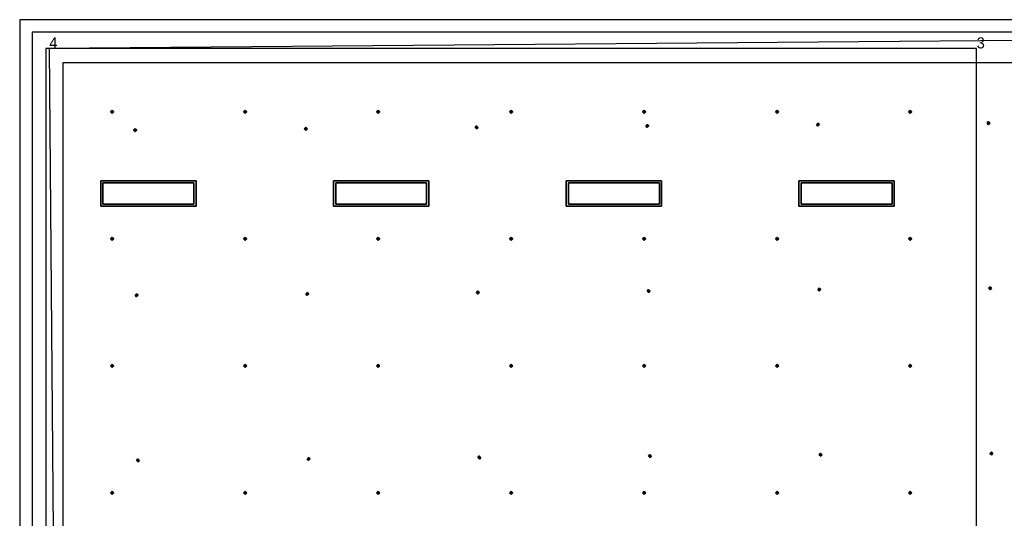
# Model space of a CAD drawing. Header units: inches. Extents: x 0.1 to 82.8, y 0.2 to 48.3.
# Tile 37 of 110: x 0.1 to 16.1, y 25.1 to 33.2. Entities that reach past the tile are written whole.
import ezdxf

# ---------------------------------------------------------------- set-up
doc = ezdxf.new("R2010")
doc.units = ezdxf.units.IN
doc.header["$MEASUREMENT"] = 0
for name, color, linetype, true_color in [('DLX_CALC', 3, 'Continuous', 0x00ff00), ('DLX_CONT', 7, 'Continuous', 0x969696), ('DLX_LUM 1', 7, 'Continuous', 0xffd400), ('DLX_RESKEY_IDX', 7, 'Continuous', 0x707070)]:
    doc.layers.add(name, color=color, linetype=linetype, true_color=true_color)
doc.styles.add('TableTextStyle', font='txt')

msp = doc.modelspace()

# ---------------------------------------------------------------- linework, layer by layer
at = {"layer": 'DLX_CALC'}
for points in [[(45.649, 5.713, 0), (45.649, 33.013, 0), (0.349, 33.013, 0), (0.349, 0.413, 0), (0.389, 0.413, 0), (0.389, 5.713, 0), (45.649, 5.713, 0)], [(32.806, 33.013, 0), (0.627, 32.746, 0)], [(15.67, 32.746, 0), (0.57, 32.746, 0)], [(0.57, 32.746, 0), (0.57, 5.946, 0)], [(0.627, 32.746, 0), (0.849, 5.946, 0)], [(15.67, 5.946, 0), (15.67, 32.746, 0)], [(0.849, 32.513, 0), (0.849, 5.713, 0)], [(45.149, 32.513, 0), (0.849, 32.513, 0)]]:
    msp.add_polyline3d(points, dxfattribs=at)
at = {"layer": 'DLX_CONT'}
for points in [[(0.149, 33.213, 0), (0.149, 0.213, 0)], [(45.849, 33.213, 0), (0.149, 33.213, 0)], [(0.349, 33.013, 0), (0.349, 0.413, 0)], [(45.649, 33.013, 0), (0.349, 33.013, 0)]]:
    msp.add_polyline3d(points, dxfattribs=at)
at = {"layer": 'DLX_LUM 1'}
for points in [[(1.462, 30.597, 0), (3.01, 30.597, 0)], [(3.01, 30.597, 0), (1.462, 30.597, 0)], [(1.462, 30.597, 0), (1.462, 30.597, 0)], [(1.462, 30.185, 0), (1.462, 30.597, 0)], [(1.462, 30.597, 0), (1.462, 30.597, 0)], [(1.462, 30.597, 0), (1.462, 30.185, 0)], [(3.01, 30.597, 0), (1.462, 30.597, 0)], [(1.462, 30.597, 0), (1.462, 30.185, 0)], [(1.462, 30.597, 0), (3.01, 30.597, 0)], [(1.462, 30.185, 0), (1.462, 30.597, 0)], [(2.974, 30.563, 0), (1.499, 30.563, 0)], [(1.499, 30.563, 0), (1.499, 30.218, 0)], [(1.499, 30.218, 0), (1.499, 30.563, 0)], [(1.499, 30.563, 0), (2.974, 30.563, 0)], [(2.974, 30.218, 0), (2.974, 30.563, 0)], [(2.974, 30.563, 0), (2.974, 30.218, 0)], [(3.01, 30.597, 0), (3.01, 30.597, 0)], [(3.01, 30.597, 0), (3.01, 30.185, 0)], [(3.01, 30.185, 0), (3.01, 30.597, 0)], [(3.01, 30.597, 0), (3.01, 30.597, 0)], [(3.01, 30.185, 0), (3.01, 30.597, 0)], [(3.01, 30.597, 0), (3.01, 30.185, 0)], [(5.237, 30.597, 0), (6.785, 30.597, 0)], [(6.785, 30.597, 0), (5.237, 30.597, 0)], [(5.237, 30.597, 0), (5.237, 30.597, 0)], [(5.237, 30.185, 0), (5.237, 30.597, 0)], [(5.237, 30.597, 0), (5.237, 30.597, 0)], [(5.237, 30.597, 0), (5.237, 30.185, 0)], [(6.785, 30.597, 0), (5.237, 30.597, 0)], [(5.237, 30.597, 0), (5.237, 30.185, 0)], [(5.237, 30.597, 0), (6.785, 30.597, 0)], [(5.237, 30.185, 0), (5.237, 30.597, 0)], [(6.749, 30.563, 0), (5.274, 30.563, 0)], [(5.274, 30.563, 0), (5.274, 30.218, 0)], [(5.274, 30.218, 0), (5.274, 30.563, 0)], [(5.274, 30.563, 0), (6.749, 30.563, 0)], [(6.749, 30.218, 0), (6.749, 30.563, 0)], [(6.749, 30.563, 0), (6.749, 30.218, 0)], [(6.785, 30.597, 0), (6.785, 30.597, 0)], [(6.785, 30.597, 0), (6.785, 30.185, 0)], [(6.785, 30.185, 0), (6.785, 30.597, 0)], [(6.785, 30.597, 0), (6.785, 30.597, 0)], [(6.785, 30.185, 0), (6.785, 30.597, 0)], [(6.785, 30.597, 0), (6.785, 30.185, 0)], [(9.012, 30.597, 0), (10.56, 30.597, 0)], [(10.56, 30.597, 0), (9.012, 30.597, 0)], [(9.012, 30.597, 0), (9.012, 30.597, 0)], [(9.012, 30.185, 0), (9.012, 30.597, 0)], [(9.012, 30.597, 0), (9.012, 30.597, 0)], [(9.012, 30.597, 0), (9.012, 30.185, 0)], [(10.56, 30.597, 0), (9.012, 30.597, 0)], [(9.012, 30.597, 0), (9.012, 30.185, 0)], [(9.012, 30.597, 0), (10.56, 30.597, 0)], [(9.012, 30.185, 0), (9.012, 30.597, 0)], [(10.524, 30.563, 0), (9.049, 30.563, 0)], [(9.049, 30.563, 0), (9.049, 30.218, 0)], [(9.049, 30.218, 0), (9.049, 30.563, 0)], [(9.049, 30.563, 0), (10.524, 30.563, 0)], [(10.524, 30.218, 0), (10.524, 30.563, 0)], [(10.524, 30.563, 0), (10.524, 30.218, 0)], [(10.56, 30.597, 0), (10.56, 30.597, 0)], [(10.56, 30.597, 0), (10.56, 30.185, 0)], [(10.56, 30.185, 0), (10.56, 30.597, 0)], [(10.56, 30.597, 0), (10.56, 30.597, 0)], [(10.56, 30.185, 0), (10.56, 30.597, 0)], [(10.56, 30.597, 0), (10.56, 30.185, 0)], [(12.787, 30.597, 0), (14.335, 30.597, 0)], [(14.335, 30.597, 0), (12.787, 30.597, 0)], [(12.787, 30.597, 0), (12.787, 30.597, 0)], [(12.787, 30.185, 0), (12.787, 30.597, 0)], [(12.787, 30.597, 0), (12.787, 30.597, 0)], [(12.787, 30.597, 0), (12.787, 30.185, 0)], [(14.335, 30.597, 0), (12.787, 30.597, 0)], [(12.787, 30.597, 0), (12.787, 30.185, 0)], [(12.787, 30.597, 0), (14.335, 30.597, 0)], [(12.787, 30.185, 0), (12.787, 30.597, 0)], [(14.299, 30.563, 0), (12.824, 30.563, 0)], [(12.824, 30.563, 0), (12.824, 30.218, 0)], [(12.824, 30.218, 0), (12.824, 30.563, 0)], [(12.824, 30.563, 0), (14.299, 30.563, 0)], [(14.299, 30.218, 0), (14.299, 30.563, 0)], [(14.299, 30.563, 0), (14.299, 30.218, 0)], [(14.335, 30.597, 0), (14.335, 30.597, 0)], [(14.335, 30.597, 0), (14.335, 30.185, 0)], [(14.335, 30.185, 0), (14.335, 30.597, 0)], [(14.335, 30.597, 0), (14.335, 30.597, 0)], [(14.335, 30.185, 0), (14.335, 30.597, 0)], [(14.335, 30.597, 0), (14.335, 30.185, 0)], [(3.01, 30.185, 0), (1.462, 30.185, 0)], [(1.462, 30.185, 0), (1.462, 30.185, 0)], [(1.462, 30.185, 0), (3.01, 30.185, 0)], [(1.462, 30.185, 0), (1.462, 30.185, 0)], [(1.462, 30.185, 0), (3.01, 30.185, 0)], [(3.01, 30.185, 0), (1.462, 30.185, 0)], [(1.499, 30.218, 0), (2.974, 30.218, 0)], [(2.974, 30.218, 0), (1.499, 30.218, 0)], [(3.01, 30.185, 0), (3.01, 30.185, 0)], [(3.01, 30.185, 0), (3.01, 30.185, 0)], [(6.785, 30.185, 0), (5.237, 30.185, 0)], [(5.237, 30.185, 0), (5.237, 30.185, 0)], [(5.237, 30.185, 0), (6.785, 30.185, 0)], [(5.237, 30.185, 0), (5.237, 30.185, 0)], [(5.237, 30.185, 0), (6.785, 30.185, 0)], [(6.785, 30.185, 0), (5.237, 30.185, 0)], [(5.274, 30.218, 0), (6.749, 30.218, 0)], [(6.749, 30.218, 0), (5.274, 30.218, 0)], [(6.785, 30.185, 0), (6.785, 30.185, 0)], [(6.785, 30.185, 0), (6.785, 30.185, 0)], [(10.56, 30.185, 0), (9.012, 30.185, 0)], [(9.012, 30.185, 0), (9.012, 30.185, 0)], [(9.012, 30.185, 0), (10.56, 30.185, 0)], [(9.012, 30.185, 0), (9.012, 30.185, 0)], [(9.012, 30.185, 0), (10.56, 30.185, 0)], [(10.56, 30.185, 0), (9.012, 30.185, 0)], [(9.049, 30.218, 0), (10.524, 30.218, 0)], [(10.524, 30.218, 0), (9.049, 30.218, 0)], [(10.56, 30.185, 0), (10.56, 30.185, 0)], [(10.56, 30.185, 0), (10.56, 30.185, 0)], [(14.335, 30.185, 0), (12.787, 30.185, 0)], [(12.787, 30.185, 0), (12.787, 30.185, 0)], [(12.787, 30.185, 0), (14.335, 30.185, 0)], [(12.787, 30.185, 0), (12.787, 30.185, 0)], [(12.787, 30.185, 0), (14.335, 30.185, 0)], [(14.335, 30.185, 0), (12.787, 30.185, 0)], [(12.824, 30.218, 0), (14.299, 30.218, 0)], [(14.299, 30.218, 0), (12.824, 30.218, 0)], [(14.335, 30.185, 0), (14.335, 30.185, 0)], [(14.335, 30.185, 0), (14.335, 30.185, 0)]]:
    msp.add_polyline3d(points, dxfattribs=at)

# ---------------------------------------------------------------- texts
at = {"layer": 'DLX_RESKEY_IDX', "style": 'TableTextStyle'}
for s, p in [('4', (0.627, 32.746)), ('3', (15.67, 32.746))]:
    msp.add_text(s, height=0.18, dxfattribs=at).set_placement(p)

# ---------------------------------------------------------------- meshes
at = {"layer": 'DLX_CALC'}
mesh = msp.add_polyface(dxfattribs=at)
corners = [(1.649, 31.691), (1.674, 31.716), (1.649, 31.716), (1.674, 31.716), (1.649, 31.741), (1.649, 31.716), (1.649, 31.741), (1.624, 31.716), (1.649, 31.716), (1.624, 31.716), (1.649, 31.691), (1.649, 31.716), (1.674, 31.716), (1.649, 31.691), (1.649, 31.716), (1.649, 31.741), (1.674, 31.716), (1.649, 31.716), (1.624, 31.716), (1.649, 31.741), (1.649, 31.716), (1.649, 31.691), (1.624, 31.716), (1.649, 31.716)]
mesh.append_faces([[corners[k] for k in face] for face in [(0, 1, 2), (3, 4, 5), (6, 7, 8), (9, 10, 11), (12, 13, 14), (15, 16, 17), (18, 19, 20), (21, 22, 23)]])
mesh = msp.add_polyface(dxfattribs=at)
corners = [(3.806, 31.691), (3.831, 31.716), (3.806, 31.716), (3.831, 31.716), (3.806, 31.741), (3.806, 31.716), (3.806, 31.741), (3.781, 31.716), (3.806, 31.716), (3.781, 31.716), (3.806, 31.691), (3.806, 31.716), (3.831, 31.716), (3.806, 31.691), (3.806, 31.716), (3.806, 31.741), (3.831, 31.716), (3.806, 31.716), (3.781, 31.716), (3.806, 31.741), (3.806, 31.716), (3.806, 31.691), (3.781, 31.716), (3.806, 31.716)]
mesh.append_faces([[corners[k] for k in face] for face in [(0, 1, 2), (3, 4, 5), (6, 7, 8), (9, 10, 11), (12, 13, 14), (15, 16, 17), (18, 19, 20), (21, 22, 23)]])
mesh = msp.add_polyface(dxfattribs=at)
corners = [(5.963, 31.691), (5.988, 31.716), (5.963, 31.716), (5.988, 31.716), (5.963, 31.741), (5.963, 31.716), (5.963, 31.741), (5.938, 31.716), (5.963, 31.716), (5.938, 31.716), (5.963, 31.691), (5.963, 31.716), (5.988, 31.716), (5.963, 31.691), (5.963, 31.716), (5.963, 31.741), (5.988, 31.716), (5.963, 31.716), (5.938, 31.716), (5.963, 31.741), (5.963, 31.716), (5.963, 31.691), (5.938, 31.716), (5.963, 31.716)]
mesh.append_faces([[corners[k] for k in face] for face in [(0, 1, 2), (3, 4, 5), (6, 7, 8), (9, 10, 11), (12, 13, 14), (15, 16, 17), (18, 19, 20), (21, 22, 23)]])
mesh = msp.add_polyface(dxfattribs=at)
corners = [(8.12, 31.691), (8.145, 31.716), (8.12, 31.716), (8.145, 31.716), (8.12, 31.741), (8.12, 31.716), (8.12, 31.741), (8.095, 31.716), (8.12, 31.716), (8.095, 31.716), (8.12, 31.691), (8.12, 31.716), (8.145, 31.716), (8.12, 31.691), (8.12, 31.716), (8.12, 31.741), (8.145, 31.716), (8.12, 31.716), (8.095, 31.716), (8.12, 31.741), (8.12, 31.716), (8.12, 31.691), (8.095, 31.716), (8.12, 31.716)]
mesh.append_faces([[corners[k] for k in face] for face in [(0, 1, 2), (3, 4, 5), (6, 7, 8), (9, 10, 11), (12, 13, 14), (15, 16, 17), (18, 19, 20), (21, 22, 23)]])
mesh = msp.add_polyface(dxfattribs=at)
corners = [(10.278, 31.691), (10.303, 31.716), (10.278, 31.716), (10.303, 31.716), (10.278, 31.741), (10.278, 31.716), (10.278, 31.741), (10.253, 31.716), (10.278, 31.716), (10.253, 31.716), (10.278, 31.691), (10.278, 31.716), (10.303, 31.716), (10.278, 31.691), (10.278, 31.716), (10.278, 31.741), (10.303, 31.716), (10.278, 31.716), (10.253, 31.716), (10.278, 31.741), (10.278, 31.716), (10.278, 31.691), (10.253, 31.716), (10.278, 31.716)]
mesh.append_faces([[corners[k] for k in face] for face in [(0, 1, 2), (3, 4, 5), (6, 7, 8), (9, 10, 11), (12, 13, 14), (15, 16, 17), (18, 19, 20), (21, 22, 23)]])
mesh = msp.add_polyface(dxfattribs=at)
corners = [(12.435, 31.691), (12.46, 31.716), (12.435, 31.716), (12.46, 31.716), (12.435, 31.741), (12.435, 31.716), (12.435, 31.741), (12.41, 31.716), (12.435, 31.716), (12.41, 31.716), (12.435, 31.691), (12.435, 31.716), (12.46, 31.716), (12.435, 31.691), (12.435, 31.716), (12.435, 31.741), (12.46, 31.716), (12.435, 31.716), (12.41, 31.716), (12.435, 31.741), (12.435, 31.716), (12.435, 31.691), (12.41, 31.716), (12.435, 31.716)]
mesh.append_faces([[corners[k] for k in face] for face in [(0, 1, 2), (3, 4, 5), (6, 7, 8), (9, 10, 11), (12, 13, 14), (15, 16, 17), (18, 19, 20), (21, 22, 23)]])
mesh = msp.add_polyface(dxfattribs=at)
corners = [(14.592, 31.691), (14.617, 31.716), (14.592, 31.716), (14.617, 31.716), (14.592, 31.741), (14.592, 31.716), (14.592, 31.741), (14.567, 31.716), (14.592, 31.716), (14.567, 31.716), (14.592, 31.691), (14.592, 31.716), (14.617, 31.716), (14.592, 31.691), (14.592, 31.716), (14.592, 31.741), (14.617, 31.716), (14.592, 31.716), (14.567, 31.716), (14.592, 31.741), (14.592, 31.716), (14.592, 31.691), (14.567, 31.716), (14.592, 31.716)]
mesh.append_faces([[corners[k] for k in face] for face in [(0, 1, 2), (3, 4, 5), (6, 7, 8), (9, 10, 11), (12, 13, 14), (15, 16, 17), (18, 19, 20), (21, 22, 23)]])
mesh = msp.add_polyface(dxfattribs=at)
corners = [(4.765, 31.441), (4.791, 31.416), (4.79, 31.441), (4.791, 31.416), (4.815, 31.441), (4.79, 31.441), (4.815, 31.441), (4.79, 31.466), (4.79, 31.441), (4.79, 31.466), (4.765, 31.441), (4.79, 31.441), (4.791, 31.416), (4.765, 31.441), (4.79, 31.441), (4.815, 31.441), (4.791, 31.416), (4.79, 31.441), (4.79, 31.466), (4.815, 31.441), (4.79, 31.441), (4.765, 31.441), (4.79, 31.466), (4.79, 31.441)]
mesh.append_faces([[corners[k] for k in face] for face in [(0, 1, 2), (3, 4, 5), (6, 7, 8), (9, 10, 11), (12, 13, 14), (15, 16, 17), (18, 19, 20), (21, 22, 23)]])
mesh = msp.add_polyface(dxfattribs=at)
corners = [(7.534, 31.464), (7.559, 31.439), (7.559, 31.464), (7.559, 31.439), (7.584, 31.464), (7.559, 31.464), (7.584, 31.464), (7.559, 31.489), (7.559, 31.464), (7.559, 31.489), (7.534, 31.464), (7.559, 31.464), (7.559, 31.439), (7.534, 31.464), (7.559, 31.464), (7.584, 31.464), (7.559, 31.439), (7.559, 31.464), (7.559, 31.489), (7.584, 31.464), (7.559, 31.464), (7.534, 31.464), (7.559, 31.489), (7.559, 31.464)]
mesh.append_faces([[corners[k] for k in face] for face in [(0, 1, 2), (3, 4, 5), (6, 7, 8), (9, 10, 11), (12, 13, 14), (15, 16, 17), (18, 19, 20), (21, 22, 23)]])
mesh = msp.add_polyface(dxfattribs=at)
corners = [(10.302, 31.487), (10.328, 31.462), (10.327, 31.487), (10.328, 31.462), (10.352, 31.487), (10.327, 31.487), (10.352, 31.487), (10.327, 31.512), (10.327, 31.487), (10.327, 31.512), (10.302, 31.487), (10.327, 31.487), (10.328, 31.462), (10.302, 31.487), (10.327, 31.487), (10.352, 31.487), (10.328, 31.462), (10.327, 31.487), (10.327, 31.512), (10.352, 31.487), (10.327, 31.487), (10.302, 31.487), (10.327, 31.512), (10.327, 31.487)]
mesh.append_faces([[corners[k] for k in face] for face in [(0, 1, 2), (3, 4, 5), (6, 7, 8), (9, 10, 11), (12, 13, 14), (15, 16, 17), (18, 19, 20), (21, 22, 23)]])
mesh = msp.add_polyface(dxfattribs=at)
corners = [(13.071, 31.509), (13.096, 31.485), (13.096, 31.51), (13.096, 31.485), (13.121, 31.51), (13.096, 31.51), (13.121, 31.51), (13.096, 31.535), (13.096, 31.51), (13.096, 31.535), (13.071, 31.509), (13.096, 31.51), (13.096, 31.485), (13.071, 31.509), (13.096, 31.51), (13.121, 31.51), (13.096, 31.485), (13.096, 31.51), (13.096, 31.535), (13.121, 31.51), (13.096, 31.51), (13.071, 31.509), (13.096, 31.535), (13.096, 31.51)]
mesh.append_faces([[corners[k] for k in face] for face in [(0, 1, 2), (3, 4, 5), (6, 7, 8), (9, 10, 11), (12, 13, 14), (15, 16, 17), (18, 19, 20), (21, 22, 23)]])
mesh = msp.add_polyface(dxfattribs=at)
corners = [(15.84, 31.532), (15.865, 31.508), (15.865, 31.533), (15.865, 31.508), (15.889, 31.533), (15.865, 31.533), (15.889, 31.533), (15.864, 31.558), (15.865, 31.533), (15.864, 31.558), (15.84, 31.532), (15.865, 31.533), (15.865, 31.508), (15.84, 31.532), (15.865, 31.533), (15.889, 31.533), (15.865, 31.508), (15.865, 31.533), (15.864, 31.558), (15.889, 31.533), (15.865, 31.533), (15.84, 31.532), (15.864, 31.558), (15.865, 31.533)]
mesh.append_faces([[corners[k] for k in face] for face in [(0, 1, 2), (3, 4, 5), (6, 7, 8), (9, 10, 11), (12, 13, 14), (15, 16, 17), (18, 19, 20), (21, 22, 23)]])
mesh = msp.add_polyface(dxfattribs=at)
corners = [(1.997, 31.418), (2.022, 31.393), (2.022, 31.418), (2.022, 31.393), (2.047, 31.418), (2.022, 31.418), (2.047, 31.418), (2.022, 31.443), (2.022, 31.418), (2.022, 31.443), (1.997, 31.418), (2.022, 31.418), (2.022, 31.393), (1.997, 31.418), (2.022, 31.418), (2.047, 31.418), (2.022, 31.393), (2.022, 31.418), (2.022, 31.443), (2.047, 31.418), (2.022, 31.418), (1.997, 31.418), (2.022, 31.443), (2.022, 31.418)]
mesh.append_faces([[corners[k] for k in face] for face in [(0, 1, 2), (3, 4, 5), (6, 7, 8), (9, 10, 11), (12, 13, 14), (15, 16, 17), (18, 19, 20), (21, 22, 23)]])
mesh = msp.add_polyface(dxfattribs=at)
corners = [(1.649, 29.629), (1.674, 29.654), (1.649, 29.654), (1.674, 29.654), (1.649, 29.679), (1.649, 29.654), (1.649, 29.679), (1.624, 29.654), (1.649, 29.654), (1.624, 29.654), (1.649, 29.629), (1.649, 29.654), (1.674, 29.654), (1.649, 29.629), (1.649, 29.654), (1.649, 29.679), (1.674, 29.654), (1.649, 29.654), (1.624, 29.654), (1.649, 29.679), (1.649, 29.654), (1.649, 29.629), (1.624, 29.654), (1.649, 29.654)]
mesh.append_faces([[corners[k] for k in face] for face in [(0, 1, 2), (3, 4, 5), (6, 7, 8), (9, 10, 11), (12, 13, 14), (15, 16, 17), (18, 19, 20), (21, 22, 23)]])
mesh = msp.add_polyface(dxfattribs=at)
corners = [(3.806, 29.629), (3.831, 29.654), (3.806, 29.654), (3.831, 29.654), (3.806, 29.679), (3.806, 29.654), (3.806, 29.679), (3.781, 29.654), (3.806, 29.654), (3.781, 29.654), (3.806, 29.629), (3.806, 29.654), (3.831, 29.654), (3.806, 29.629), (3.806, 29.654), (3.806, 29.679), (3.831, 29.654), (3.806, 29.654), (3.781, 29.654), (3.806, 29.679), (3.806, 29.654), (3.806, 29.629), (3.781, 29.654), (3.806, 29.654)]
mesh.append_faces([[corners[k] for k in face] for face in [(0, 1, 2), (3, 4, 5), (6, 7, 8), (9, 10, 11), (12, 13, 14), (15, 16, 17), (18, 19, 20), (21, 22, 23)]])
mesh = msp.add_polyface(dxfattribs=at)
corners = [(5.963, 29.629), (5.988, 29.654), (5.963, 29.654), (5.988, 29.654), (5.963, 29.679), (5.963, 29.654), (5.963, 29.679), (5.938, 29.654), (5.963, 29.654), (5.938, 29.654), (5.963, 29.629), (5.963, 29.654), (5.988, 29.654), (5.963, 29.629), (5.963, 29.654), (5.963, 29.679), (5.988, 29.654), (5.963, 29.654), (5.938, 29.654), (5.963, 29.679), (5.963, 29.654), (5.963, 29.629), (5.938, 29.654), (5.963, 29.654)]
mesh.append_faces([[corners[k] for k in face] for face in [(0, 1, 2), (3, 4, 5), (6, 7, 8), (9, 10, 11), (12, 13, 14), (15, 16, 17), (18, 19, 20), (21, 22, 23)]])
mesh = msp.add_polyface(dxfattribs=at)
corners = [(8.12, 29.629), (8.145, 29.654), (8.12, 29.654), (8.145, 29.654), (8.12, 29.679), (8.12, 29.654), (8.12, 29.679), (8.095, 29.654), (8.12, 29.654), (8.095, 29.654), (8.12, 29.629), (8.12, 29.654), (8.145, 29.654), (8.12, 29.629), (8.12, 29.654), (8.12, 29.679), (8.145, 29.654), (8.12, 29.654), (8.095, 29.654), (8.12, 29.679), (8.12, 29.654), (8.12, 29.629), (8.095, 29.654), (8.12, 29.654)]
mesh.append_faces([[corners[k] for k in face] for face in [(0, 1, 2), (3, 4, 5), (6, 7, 8), (9, 10, 11), (12, 13, 14), (15, 16, 17), (18, 19, 20), (21, 22, 23)]])
mesh = msp.add_polyface(dxfattribs=at)
corners = [(10.278, 29.629), (10.303, 29.654), (10.278, 29.654), (10.303, 29.654), (10.278, 29.679), (10.278, 29.654), (10.278, 29.679), (10.253, 29.654), (10.278, 29.654), (10.253, 29.654), (10.278, 29.629), (10.278, 29.654), (10.303, 29.654), (10.278, 29.629), (10.278, 29.654), (10.278, 29.679), (10.303, 29.654), (10.278, 29.654), (10.253, 29.654), (10.278, 29.679), (10.278, 29.654), (10.278, 29.629), (10.253, 29.654), (10.278, 29.654)]
mesh.append_faces([[corners[k] for k in face] for face in [(0, 1, 2), (3, 4, 5), (6, 7, 8), (9, 10, 11), (12, 13, 14), (15, 16, 17), (18, 19, 20), (21, 22, 23)]])
mesh = msp.add_polyface(dxfattribs=at)
corners = [(12.435, 29.629), (12.46, 29.654), (12.435, 29.654), (12.46, 29.654), (12.435, 29.679), (12.435, 29.654), (12.435, 29.679), (12.41, 29.654), (12.435, 29.654), (12.41, 29.654), (12.435, 29.629), (12.435, 29.654), (12.46, 29.654), (12.435, 29.629), (12.435, 29.654), (12.435, 29.679), (12.46, 29.654), (12.435, 29.654), (12.41, 29.654), (12.435, 29.679), (12.435, 29.654), (12.435, 29.629), (12.41, 29.654), (12.435, 29.654)]
mesh.append_faces([[corners[k] for k in face] for face in [(0, 1, 2), (3, 4, 5), (6, 7, 8), (9, 10, 11), (12, 13, 14), (15, 16, 17), (18, 19, 20), (21, 22, 23)]])
mesh = msp.add_polyface(dxfattribs=at)
corners = [(14.592, 29.629), (14.617, 29.654), (14.592, 29.654), (14.617, 29.654), (14.592, 29.679), (14.592, 29.654), (14.592, 29.679), (14.567, 29.654), (14.592, 29.654), (14.567, 29.654), (14.592, 29.629), (14.592, 29.654), (14.617, 29.654), (14.592, 29.629), (14.592, 29.654), (14.592, 29.679), (14.617, 29.654), (14.592, 29.654), (14.567, 29.654), (14.592, 29.679), (14.592, 29.654), (14.592, 29.629), (14.567, 29.654), (14.592, 29.654)]
mesh.append_faces([[corners[k] for k in face] for face in [(0, 1, 2), (3, 4, 5), (6, 7, 8), (9, 10, 11), (12, 13, 14), (15, 16, 17), (18, 19, 20), (21, 22, 23)]])
mesh = msp.add_polyface(dxfattribs=at)
corners = [(2.019, 28.738), (2.044, 28.713), (2.044, 28.738), (2.044, 28.713), (2.069, 28.738), (2.044, 28.738), (2.069, 28.738), (2.044, 28.763), (2.044, 28.738), (2.044, 28.763), (2.019, 28.738), (2.044, 28.738), (2.044, 28.713), (2.019, 28.738), (2.044, 28.738), (2.069, 28.738), (2.044, 28.713), (2.044, 28.738), (2.044, 28.763), (2.069, 28.738), (2.044, 28.738), (2.019, 28.738), (2.044, 28.763), (2.044, 28.738)]
mesh.append_faces([[corners[k] for k in face] for face in [(0, 1, 2), (3, 4, 5), (6, 7, 8), (9, 10, 11), (12, 13, 14), (15, 16, 17), (18, 19, 20), (21, 22, 23)]])
mesh = msp.add_polyface(dxfattribs=at)
corners = [(4.788, 28.761), (4.813, 28.736), (4.813, 28.761), (4.813, 28.736), (4.838, 28.761), (4.813, 28.761), (4.838, 28.761), (4.812, 28.786), (4.813, 28.761), (4.812, 28.786), (4.788, 28.761), (4.813, 28.761), (4.813, 28.736), (4.788, 28.761), (4.813, 28.761), (4.838, 28.761), (4.813, 28.736), (4.813, 28.761), (4.812, 28.786), (4.838, 28.761), (4.813, 28.761), (4.788, 28.761), (4.812, 28.786), (4.813, 28.761)]
mesh.append_faces([[corners[k] for k in face] for face in [(0, 1, 2), (3, 4, 5), (6, 7, 8), (9, 10, 11), (12, 13, 14), (15, 16, 17), (18, 19, 20), (21, 22, 23)]])
mesh = msp.add_polyface(dxfattribs=at)
corners = [(7.556, 28.784), (7.581, 28.759), (7.581, 28.784), (7.581, 28.759), (7.606, 28.784), (7.581, 28.784), (7.606, 28.784), (7.581, 28.809), (7.581, 28.784), (7.581, 28.809), (7.556, 28.784), (7.581, 28.784), (7.581, 28.759), (7.556, 28.784), (7.581, 28.784), (7.606, 28.784), (7.581, 28.759), (7.581, 28.784), (7.581, 28.809), (7.606, 28.784), (7.581, 28.784), (7.556, 28.784), (7.581, 28.809), (7.581, 28.784)]
mesh.append_faces([[corners[k] for k in face] for face in [(0, 1, 2), (3, 4, 5), (6, 7, 8), (9, 10, 11), (12, 13, 14), (15, 16, 17), (18, 19, 20), (21, 22, 23)]])
mesh = msp.add_polyface(dxfattribs=at)
corners = [(10.325, 28.807), (10.35, 28.782), (10.35, 28.807), (10.35, 28.782), (10.375, 28.807), (10.35, 28.807), (10.375, 28.807), (10.349, 28.832), (10.35, 28.807), (10.349, 28.832), (10.325, 28.807), (10.35, 28.807), (10.35, 28.782), (10.325, 28.807), (10.35, 28.807), (10.375, 28.807), (10.35, 28.782), (10.35, 28.807), (10.349, 28.832), (10.375, 28.807), (10.35, 28.807), (10.325, 28.807), (10.349, 28.832), (10.35, 28.807)]
mesh.append_faces([[corners[k] for k in face] for face in [(0, 1, 2), (3, 4, 5), (6, 7, 8), (9, 10, 11), (12, 13, 14), (15, 16, 17), (18, 19, 20), (21, 22, 23)]])
mesh = msp.add_polyface(dxfattribs=at)
corners = [(13.093, 28.829), (13.118, 28.805), (13.118, 28.83), (13.118, 28.805), (13.143, 28.83), (13.118, 28.83), (13.143, 28.83), (13.118, 28.855), (13.118, 28.83), (13.118, 28.855), (13.093, 28.829), (13.118, 28.83), (13.118, 28.805), (13.093, 28.829), (13.118, 28.83), (13.143, 28.83), (13.118, 28.805), (13.118, 28.83), (13.118, 28.855), (13.143, 28.83), (13.118, 28.83), (13.093, 28.829), (13.118, 28.855), (13.118, 28.83)]
mesh.append_faces([[corners[k] for k in face] for face in [(0, 1, 2), (3, 4, 5), (6, 7, 8), (9, 10, 11), (12, 13, 14), (15, 16, 17), (18, 19, 20), (21, 22, 23)]])
mesh = msp.add_polyface(dxfattribs=at)
corners = [(15.862, 28.852), (15.887, 28.828), (15.887, 28.853), (15.887, 28.828), (15.912, 28.853), (15.887, 28.853), (15.912, 28.853), (15.886, 28.878), (15.887, 28.853), (15.886, 28.878), (15.862, 28.852), (15.887, 28.853), (15.887, 28.828), (15.862, 28.852), (15.887, 28.853), (15.912, 28.853), (15.887, 28.828), (15.887, 28.853), (15.886, 28.878), (15.912, 28.853), (15.887, 28.853), (15.862, 28.852), (15.886, 28.878), (15.887, 28.853)]
mesh.append_faces([[corners[k] for k in face] for face in [(0, 1, 2), (3, 4, 5), (6, 7, 8), (9, 10, 11), (12, 13, 14), (15, 16, 17), (18, 19, 20), (21, 22, 23)]])
mesh = msp.add_polyface(dxfattribs=at)
corners = [(1.649, 27.568), (1.674, 27.593), (1.649, 27.593), (1.674, 27.593), (1.649, 27.618), (1.649, 27.593), (1.649, 27.618), (1.624, 27.593), (1.649, 27.593), (1.624, 27.593), (1.649, 27.568), (1.649, 27.593), (1.674, 27.593), (1.649, 27.568), (1.649, 27.593), (1.649, 27.618), (1.674, 27.593), (1.649, 27.593), (1.624, 27.593), (1.649, 27.618), (1.649, 27.593), (1.649, 27.568), (1.624, 27.593), (1.649, 27.593)]
mesh.append_faces([[corners[k] for k in face] for face in [(0, 1, 2), (3, 4, 5), (6, 7, 8), (9, 10, 11), (12, 13, 14), (15, 16, 17), (18, 19, 20), (21, 22, 23)]])
mesh = msp.add_polyface(dxfattribs=at)
corners = [(3.806, 27.568), (3.831, 27.593), (3.806, 27.593), (3.831, 27.593), (3.806, 27.618), (3.806, 27.593), (3.806, 27.618), (3.781, 27.593), (3.806, 27.593), (3.781, 27.593), (3.806, 27.568), (3.806, 27.593), (3.831, 27.593), (3.806, 27.568), (3.806, 27.593), (3.806, 27.618), (3.831, 27.593), (3.806, 27.593), (3.781, 27.593), (3.806, 27.618), (3.806, 27.593), (3.806, 27.568), (3.781, 27.593), (3.806, 27.593)]
mesh.append_faces([[corners[k] for k in face] for face in [(0, 1, 2), (3, 4, 5), (6, 7, 8), (9, 10, 11), (12, 13, 14), (15, 16, 17), (18, 19, 20), (21, 22, 23)]])
mesh = msp.add_polyface(dxfattribs=at)
corners = [(5.963, 27.568), (5.988, 27.593), (5.963, 27.593), (5.988, 27.593), (5.963, 27.618), (5.963, 27.593), (5.963, 27.618), (5.938, 27.593), (5.963, 27.593), (5.938, 27.593), (5.963, 27.568), (5.963, 27.593), (5.988, 27.593), (5.963, 27.568), (5.963, 27.593), (5.963, 27.618), (5.988, 27.593), (5.963, 27.593), (5.938, 27.593), (5.963, 27.618), (5.963, 27.593), (5.963, 27.568), (5.938, 27.593), (5.963, 27.593)]
mesh.append_faces([[corners[k] for k in face] for face in [(0, 1, 2), (3, 4, 5), (6, 7, 8), (9, 10, 11), (12, 13, 14), (15, 16, 17), (18, 19, 20), (21, 22, 23)]])
mesh = msp.add_polyface(dxfattribs=at)
corners = [(8.12, 27.568), (8.145, 27.593), (8.12, 27.593), (8.145, 27.593), (8.12, 27.618), (8.12, 27.593), (8.12, 27.618), (8.095, 27.593), (8.12, 27.593), (8.095, 27.593), (8.12, 27.568), (8.12, 27.593), (8.145, 27.593), (8.12, 27.568), (8.12, 27.593), (8.12, 27.618), (8.145, 27.593), (8.12, 27.593), (8.095, 27.593), (8.12, 27.618), (8.12, 27.593), (8.12, 27.568), (8.095, 27.593), (8.12, 27.593)]
mesh.append_faces([[corners[k] for k in face] for face in [(0, 1, 2), (3, 4, 5), (6, 7, 8), (9, 10, 11), (12, 13, 14), (15, 16, 17), (18, 19, 20), (21, 22, 23)]])
mesh = msp.add_polyface(dxfattribs=at)
corners = [(10.278, 27.568), (10.303, 27.593), (10.278, 27.593), (10.303, 27.593), (10.278, 27.618), (10.278, 27.593), (10.278, 27.618), (10.253, 27.593), (10.278, 27.593), (10.253, 27.593), (10.278, 27.568), (10.278, 27.593), (10.303, 27.593), (10.278, 27.568), (10.278, 27.593), (10.278, 27.618), (10.303, 27.593), (10.278, 27.593), (10.253, 27.593), (10.278, 27.618), (10.278, 27.593), (10.278, 27.568), (10.253, 27.593), (10.278, 27.593)]
mesh.append_faces([[corners[k] for k in face] for face in [(0, 1, 2), (3, 4, 5), (6, 7, 8), (9, 10, 11), (12, 13, 14), (15, 16, 17), (18, 19, 20), (21, 22, 23)]])
mesh = msp.add_polyface(dxfattribs=at)
corners = [(12.435, 27.568), (12.46, 27.593), (12.435, 27.593), (12.46, 27.593), (12.435, 27.618), (12.435, 27.593), (12.435, 27.618), (12.41, 27.593), (12.435, 27.593), (12.41, 27.593), (12.435, 27.568), (12.435, 27.593), (12.46, 27.593), (12.435, 27.568), (12.435, 27.593), (12.435, 27.618), (12.46, 27.593), (12.435, 27.593), (12.41, 27.593), (12.435, 27.618), (12.435, 27.593), (12.435, 27.568), (12.41, 27.593), (12.435, 27.593)]
mesh.append_faces([[corners[k] for k in face] for face in [(0, 1, 2), (3, 4, 5), (6, 7, 8), (9, 10, 11), (12, 13, 14), (15, 16, 17), (18, 19, 20), (21, 22, 23)]])
mesh = msp.add_polyface(dxfattribs=at)
corners = [(14.592, 27.568), (14.617, 27.593), (14.592, 27.593), (14.617, 27.593), (14.592, 27.618), (14.592, 27.593), (14.592, 27.618), (14.567, 27.593), (14.592, 27.593), (14.567, 27.593), (14.592, 27.568), (14.592, 27.593), (14.617, 27.593), (14.592, 27.568), (14.592, 27.593), (14.592, 27.618), (14.617, 27.593), (14.592, 27.593), (14.567, 27.593), (14.592, 27.618), (14.592, 27.593), (14.592, 27.568), (14.567, 27.593), (14.592, 27.593)]
mesh.append_faces([[corners[k] for k in face] for face in [(0, 1, 2), (3, 4, 5), (6, 7, 8), (9, 10, 11), (12, 13, 14), (15, 16, 17), (18, 19, 20), (21, 22, 23)]])
mesh = msp.add_polyface(dxfattribs=at)
corners = [(15.884, 26.172), (15.909, 26.148), (15.909, 26.173), (15.909, 26.148), (15.934, 26.173), (15.909, 26.173), (15.934, 26.173), (15.909, 26.198), (15.909, 26.173), (15.909, 26.198), (15.884, 26.172), (15.909, 26.173), (15.909, 26.148), (15.884, 26.172), (15.909, 26.173), (15.934, 26.173), (15.909, 26.148), (15.909, 26.173), (15.909, 26.198), (15.934, 26.173), (15.909, 26.173), (15.884, 26.172), (15.909, 26.198), (15.909, 26.173)]
mesh.append_faces([[corners[k] for k in face] for face in [(0, 1, 2), (3, 4, 5), (6, 7, 8), (9, 10, 11), (12, 13, 14), (15, 16, 17), (18, 19, 20), (21, 22, 23)]])
mesh = msp.add_polyface(dxfattribs=at)
corners = [(2.041, 26.058), (2.067, 26.033), (2.066, 26.058), (2.067, 26.033), (2.091, 26.058), (2.066, 26.058), (2.091, 26.058), (2.066, 26.083), (2.066, 26.058), (2.066, 26.083), (2.041, 26.058), (2.066, 26.058), (2.067, 26.033), (2.041, 26.058), (2.066, 26.058), (2.091, 26.058), (2.067, 26.033), (2.066, 26.058), (2.066, 26.083), (2.091, 26.058), (2.066, 26.058), (2.041, 26.058), (2.066, 26.083), (2.066, 26.058)]
mesh.append_faces([[corners[k] for k in face] for face in [(0, 1, 2), (3, 4, 5), (6, 7, 8), (9, 10, 11), (12, 13, 14), (15, 16, 17), (18, 19, 20), (21, 22, 23)]])
mesh = msp.add_polyface(dxfattribs=at)
corners = [(4.81, 26.081), (4.835, 26.056), (4.835, 26.081), (4.835, 26.056), (4.86, 26.081), (4.835, 26.081), (4.86, 26.081), (4.835, 26.106), (4.835, 26.081), (4.835, 26.106), (4.81, 26.081), (4.835, 26.081), (4.835, 26.056), (4.81, 26.081), (4.835, 26.081), (4.86, 26.081), (4.835, 26.056), (4.835, 26.081), (4.835, 26.106), (4.86, 26.081), (4.835, 26.081), (4.81, 26.081), (4.835, 26.106), (4.835, 26.081)]
mesh.append_faces([[corners[k] for k in face] for face in [(0, 1, 2), (3, 4, 5), (6, 7, 8), (9, 10, 11), (12, 13, 14), (15, 16, 17), (18, 19, 20), (21, 22, 23)]])
mesh = msp.add_polyface(dxfattribs=at)
corners = [(7.578, 26.104), (7.604, 26.079), (7.603, 26.104), (7.604, 26.079), (7.628, 26.104), (7.603, 26.104), (7.628, 26.104), (7.603, 26.129), (7.603, 26.104), (7.603, 26.129), (7.578, 26.104), (7.603, 26.104), (7.604, 26.079), (7.578, 26.104), (7.603, 26.104), (7.628, 26.104), (7.604, 26.079), (7.603, 26.104), (7.603, 26.129), (7.628, 26.104), (7.603, 26.104), (7.578, 26.104), (7.603, 26.129), (7.603, 26.104)]
mesh.append_faces([[corners[k] for k in face] for face in [(0, 1, 2), (3, 4, 5), (6, 7, 8), (9, 10, 11), (12, 13, 14), (15, 16, 17), (18, 19, 20), (21, 22, 23)]])
mesh = msp.add_polyface(dxfattribs=at)
corners = [(10.347, 26.127), (10.372, 26.102), (10.372, 26.127), (10.372, 26.102), (10.397, 26.127), (10.372, 26.127), (10.397, 26.127), (10.372, 26.152), (10.372, 26.127), (10.372, 26.152), (10.347, 26.127), (10.372, 26.127), (10.372, 26.102), (10.347, 26.127), (10.372, 26.127), (10.397, 26.127), (10.372, 26.102), (10.372, 26.127), (10.372, 26.152), (10.397, 26.127), (10.372, 26.127), (10.347, 26.127), (10.372, 26.152), (10.372, 26.127)]
mesh.append_faces([[corners[k] for k in face] for face in [(0, 1, 2), (3, 4, 5), (6, 7, 8), (9, 10, 11), (12, 13, 14), (15, 16, 17), (18, 19, 20), (21, 22, 23)]])
mesh = msp.add_polyface(dxfattribs=at)
corners = [(13.115, 26.149), (13.141, 26.125), (13.14, 26.15), (13.141, 26.125), (13.165, 26.15), (13.14, 26.15), (13.165, 26.15), (13.14, 26.175), (13.14, 26.15), (13.14, 26.175), (13.115, 26.149), (13.14, 26.15), (13.141, 26.125), (13.115, 26.149), (13.14, 26.15), (13.165, 26.15), (13.141, 26.125), (13.14, 26.15), (13.14, 26.175), (13.165, 26.15), (13.14, 26.15), (13.115, 26.149), (13.14, 26.175), (13.14, 26.15)]
mesh.append_faces([[corners[k] for k in face] for face in [(0, 1, 2), (3, 4, 5), (6, 7, 8), (9, 10, 11), (12, 13, 14), (15, 16, 17), (18, 19, 20), (21, 22, 23)]])
mesh = msp.add_polyface(dxfattribs=at)
corners = [(1.649, 25.506), (1.674, 25.531), (1.649, 25.531), (1.674, 25.531), (1.649, 25.556), (1.649, 25.531), (1.649, 25.556), (1.624, 25.531), (1.649, 25.531), (1.624, 25.531), (1.649, 25.506), (1.649, 25.531), (1.674, 25.531), (1.649, 25.506), (1.649, 25.531), (1.649, 25.556), (1.674, 25.531), (1.649, 25.531), (1.624, 25.531), (1.649, 25.556), (1.649, 25.531), (1.649, 25.506), (1.624, 25.531), (1.649, 25.531)]
mesh.append_faces([[corners[k] for k in face] for face in [(0, 1, 2), (3, 4, 5), (6, 7, 8), (9, 10, 11), (12, 13, 14), (15, 16, 17), (18, 19, 20), (21, 22, 23)]])
mesh = msp.add_polyface(dxfattribs=at)
corners = [(3.806, 25.506), (3.831, 25.531), (3.806, 25.531), (3.831, 25.531), (3.806, 25.556), (3.806, 25.531), (3.806, 25.556), (3.781, 25.531), (3.806, 25.531), (3.781, 25.531), (3.806, 25.506), (3.806, 25.531), (3.831, 25.531), (3.806, 25.506), (3.806, 25.531), (3.806, 25.556), (3.831, 25.531), (3.806, 25.531), (3.781, 25.531), (3.806, 25.556), (3.806, 25.531), (3.806, 25.506), (3.781, 25.531), (3.806, 25.531)]
mesh.append_faces([[corners[k] for k in face] for face in [(0, 1, 2), (3, 4, 5), (6, 7, 8), (9, 10, 11), (12, 13, 14), (15, 16, 17), (18, 19, 20), (21, 22, 23)]])
mesh = msp.add_polyface(dxfattribs=at)
corners = [(5.963, 25.506), (5.988, 25.531), (5.963, 25.531), (5.988, 25.531), (5.963, 25.556), (5.963, 25.531), (5.963, 25.556), (5.938, 25.531), (5.963, 25.531), (5.938, 25.531), (5.963, 25.506), (5.963, 25.531), (5.988, 25.531), (5.963, 25.506), (5.963, 25.531), (5.963, 25.556), (5.988, 25.531), (5.963, 25.531), (5.938, 25.531), (5.963, 25.556), (5.963, 25.531), (5.963, 25.506), (5.938, 25.531), (5.963, 25.531)]
mesh.append_faces([[corners[k] for k in face] for face in [(0, 1, 2), (3, 4, 5), (6, 7, 8), (9, 10, 11), (12, 13, 14), (15, 16, 17), (18, 19, 20), (21, 22, 23)]])
mesh = msp.add_polyface(dxfattribs=at)
corners = [(8.12, 25.506), (8.145, 25.531), (8.12, 25.531), (8.145, 25.531), (8.12, 25.556), (8.12, 25.531), (8.12, 25.556), (8.095, 25.531), (8.12, 25.531), (8.095, 25.531), (8.12, 25.506), (8.12, 25.531), (8.145, 25.531), (8.12, 25.506), (8.12, 25.531), (8.12, 25.556), (8.145, 25.531), (8.12, 25.531), (8.095, 25.531), (8.12, 25.556), (8.12, 25.531), (8.12, 25.506), (8.095, 25.531), (8.12, 25.531)]
mesh.append_faces([[corners[k] for k in face] for face in [(0, 1, 2), (3, 4, 5), (6, 7, 8), (9, 10, 11), (12, 13, 14), (15, 16, 17), (18, 19, 20), (21, 22, 23)]])
mesh = msp.add_polyface(dxfattribs=at)
corners = [(10.278, 25.506), (10.303, 25.531), (10.278, 25.531), (10.303, 25.531), (10.278, 25.556), (10.278, 25.531), (10.278, 25.556), (10.253, 25.531), (10.278, 25.531), (10.253, 25.531), (10.278, 25.506), (10.278, 25.531), (10.303, 25.531), (10.278, 25.506), (10.278, 25.531), (10.278, 25.556), (10.303, 25.531), (10.278, 25.531), (10.253, 25.531), (10.278, 25.556), (10.278, 25.531), (10.278, 25.506), (10.253, 25.531), (10.278, 25.531)]
mesh.append_faces([[corners[k] for k in face] for face in [(0, 1, 2), (3, 4, 5), (6, 7, 8), (9, 10, 11), (12, 13, 14), (15, 16, 17), (18, 19, 20), (21, 22, 23)]])
mesh = msp.add_polyface(dxfattribs=at)
corners = [(12.435, 25.506), (12.46, 25.531), (12.435, 25.531), (12.46, 25.531), (12.435, 25.556), (12.435, 25.531), (12.435, 25.556), (12.41, 25.531), (12.435, 25.531), (12.41, 25.531), (12.435, 25.506), (12.435, 25.531), (12.46, 25.531), (12.435, 25.506), (12.435, 25.531), (12.435, 25.556), (12.46, 25.531), (12.435, 25.531), (12.41, 25.531), (12.435, 25.556), (12.435, 25.531), (12.435, 25.506), (12.41, 25.531), (12.435, 25.531)]
mesh.append_faces([[corners[k] for k in face] for face in [(0, 1, 2), (3, 4, 5), (6, 7, 8), (9, 10, 11), (12, 13, 14), (15, 16, 17), (18, 19, 20), (21, 22, 23)]])
mesh = msp.add_polyface(dxfattribs=at)
corners = [(14.592, 25.506), (14.617, 25.531), (14.592, 25.531), (14.617, 25.531), (14.592, 25.556), (14.592, 25.531), (14.592, 25.556), (14.567, 25.531), (14.592, 25.531), (14.567, 25.531), (14.592, 25.506), (14.592, 25.531), (14.617, 25.531), (14.592, 25.506), (14.592, 25.531), (14.592, 25.556), (14.617, 25.531), (14.592, 25.531), (14.567, 25.531), (14.592, 25.556), (14.592, 25.531), (14.592, 25.506), (14.567, 25.531), (14.592, 25.531)]
mesh.append_faces([[corners[k] for k in face] for face in [(0, 1, 2), (3, 4, 5), (6, 7, 8), (9, 10, 11), (12, 13, 14), (15, 16, 17), (18, 19, 20), (21, 22, 23)]])

doc.saveas('drawing.dxf')
